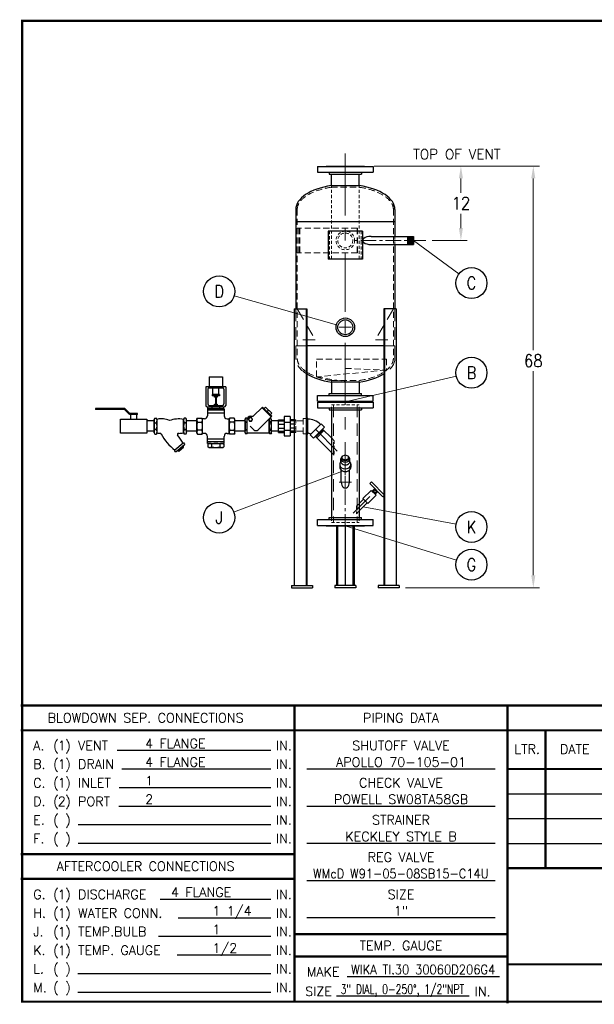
# Model space of a CAD drawing. Extents: x 0 to 254, y 0 to 158.
# Tile 1 of 3: x 0 to 92, y 0 to 158. Entities that reach past the tile are written whole.
import ezdxf
from ezdxf.enums import TextEntityAlignment as Align

# ---------------------------------------------------------------- set-up
doc = ezdxf.new("R2010")
doc.units = 0
doc.header["$LTSCALE"] = 8
doc.header["$MEASUREMENT"] = 0
for name, pattern in [('C', [2, 1.25, -0.25, 0.25, -0.25]), ('CENTER', [2, 1.25, -0.25, 0.25, -0.25]), ('CS', [1, 0.625, -0.125, 0.125, -0.125]), ('CSS', [0.5, 0.3125, -0.0625, 0.0625, -0.0625]), ('H', [0.375, 0.25, -0.125]), ('HIDDEN', [0.375, 0.25, -0.125]), ('HS', [0.1875, 0.125, -0.0625]), ('HSS', [0.1025, 0.0625, -0.04])]:
    doc.linetypes.add(name, pattern=pattern)
doc.layers.get('0').update_dxf_attribs({"linetype": 'CONTINUOUS'})
doc.layers.get('DEFPOINTS').update_dxf_attribs({"linetype": 'CONTINUOUS'})
for name, color, linetype, lineweight in [('C', 4, 'C', 13), ('CS', 4, 'CS', 13), ('CSS', 4, 'CSS', 13), ('H', 5, 'H', 13), ('Hidden', 5, 'HIDDEN', 13), ('HS', 5, 'HS', 13), ('HSS', 5, 'HSS', 13), ('LEADER', 41, 'CONTINUOUS', 13)]:
    doc.layers.add(name, color=color, linetype=linetype, lineweight=lineweight)
for name, color, linetype in [('D', 2, 'CONTINUOUS'), ('Legs', 1, 'CONTINUOUS'), ('PIPING', 4, 'CONTINUOUS'), ('Q', 4, 'CONTINUOUS'), ('X', 1, 'CONTINUOUS')]:
    doc.layers.add(name, color=color, linetype=linetype)
doc.styles.add('094', font='SIMPLEX', dxfattribs={"height": 0.094})
doc.styles.add('SIMPLEX', font='simplex', dxfattribs={"height": 0.25})
doc.styles.get("Standard").update_dxf_attribs({"font": 'SIMPLEX.shx', "width": 0.875})
doc.dimstyles.get("Standard").update_dxf_attribs({"dimscale": 16, "dimtxt": 0.125, "dimasz": 0.125, "dimexe": 0.0625, "dimexo": 0.0625, "dimgap": 0.04375, "dimtad": 0, "dimtih": 1, "dimtoh": 1, "dimdec": 4, "dimzin": 12, "dimdsep": 46, "dimlunit": 5, "dimtxsty": 'Standard', "dimcen": -0.0625, "dimclrd": 256, "dimclre": 256, "dimclrt": 256, "dimadec": 0, "dimazin": 3, "dimtfac": 0.875, "dimtdec": 4, "dimtofl": 0, "dimtmove": 0, "dimatfit": 2, "dimfxl": 1, "dimtolj": 1, "dimtzin": 12, "dimlwd": 13, "dimlwe": 13, "dimarcsym": 0})

# ---------------------------------------------------------------- blocks, each defined once
blk = doc.blocks.new('A$C3824312E')
for p, q in [((2.25, 2.75), (-2.25, 2.75)), ((-2.25, -2.75), (-2.25, 2.75)), ((2.25, -2.75), (2.25, 2.75)), ((2.25, -2.75), (-2.25, -2.75))]:
    blk.add_line(p, q)
at = {"layer": 'HSS'}
for p, q in [((2.25, 2.5625), (-2.25, 2.5625)), ((2.25, -2.5625), (-2.25, -2.5625))]:
    blk.add_line(p, q, dxfattribs=at)
blk = doc.blocks.new('*D22')
at = {"layer": 'D', "lineweight": 13, "transparency": 16777216}
for p, q in [((56.74, 134.74), (83.39, 134.74)), ((82.39, 132.74), (82.39, 105.04)), ((82.39, 68.74), (82.39, 101.64)), ((61.77, 66.74), (83.39, 66.74))]:
    blk.add_line(p, q, dxfattribs=at)
at = {"layer": 'D', "transparency": 16777216}
for points in [[(82.05, 132.74), (82.72, 132.74), (82.39, 134.74)], [(82.05, 68.74), (82.72, 68.74), (82.39, 66.74)]]:
    blk.add_solid(points, dxfattribs=at)
at = {"layer": 'DEFPOINTS', "color": 0, "transparency": 16777216}
for p in [(55.74, 134.74), (82.39, 134.74), (60.77, 66.74)]:
    blk.add_point(p, dxfattribs=at)
at = {"layer": 'D', "transparency": 16777216, "insert": (82.39, 103.34), "char_height": 2, "attachment_point": 5}
blk.add_mtext('\\A1;68', dxfattribs=at)
blk = doc.blocks.new('*D31')
at = {"layer": 'D', "lineweight": 13, "transparency": 16777216}
for p, q in [((56.74, 134.74), (71.72, 134.74)), ((70.72, 132.74), (70.72, 130.44)), ((70.72, 124.74), (70.72, 127.04)), ((66.09, 122.74), (71.72, 122.74))]:
    blk.add_line(p, q, dxfattribs=at)
at = {"layer": 'D', "transparency": 16777216}
for points in [[(70.39, 132.74), (71.05, 132.74), (70.72, 134.74)], [(70.39, 124.74), (71.05, 124.74), (70.72, 122.74)]]:
    blk.add_solid(points, dxfattribs=at)
at = {"layer": 'DEFPOINTS', "color": 0, "transparency": 16777216}
for p in [(55.74, 134.74), (65.09, 122.74), (70.72, 122.74)]:
    blk.add_point(p, dxfattribs=at)
at = {"layer": 'D', "transparency": 16777216, "insert": (70.72, 128.74), "char_height": 2, "attachment_point": 5}
blk.add_mtext('\\A1;12', dxfattribs=at)
blk = doc.blocks.new('F4150')
at = {"linetype": 'CENTER'}
for p, q in [((-3.09375, 0), (-3.09375, -0.06)), ((3.09375, 0), (3.09375, -0.06))]:
    blk.add_line(p, q, dxfattribs=at)
for p, q in [((3.09375, 0), (-3.09375, 0)), ((-4.5, -0.06), (-4.5, -1)), ((4.5, -0.06), (-4.5, -0.06)), ((4.5, -1), (-4.5, -1)), ((-2.62625, -1), (-2.62625, -1.31)), ((2.62625, -1.31), (-2.62625, -1.31)), ((2.62625, -1), (2.62625, -1.31)), ((4.5, -0.06), (4.5, -1))]:
    blk.add_line(p, q)
blk = doc.blocks.new('NUT')
for p, q in [((-0.75, 0.86), (-0.87, 0.79)), ((-0.87, 0.79), (-0.87, 0.07)), ((-0.75, 0), (-0.87, 0.07)), ((0.75, 0.86), (-0.75, 0.86)), ((-0.43, 0.79), (-0.43, 0.07)), ((0.43, 0.07), (0.43, 0.79)), ((0.75, 0.86), (0.87, 0.79)), ((0.75, 0), (0.87, 0.07)), ((0.87, 0.79), (0.87, 0.07)), ((0.75, 0), (-0.75, 0))]:
    blk.add_line(p, q)
for centre, radius, start, end in [((-0.65, 0.48), 0.383, 55.6158, 124.3842), ((-0.65, 0.38), 0.383, 235.6158, 304.3842), ((0, -0.57), 1.43, 72.412, 107.588), ((0, 1.43), 1.43, 252.412, 287.588), ((0.65, 0.48), 0.383, 55.6158, 124.3842), ((0.65, 0.38), 0.383, 235.6158, 304.3842)]:
    blk.add_arc(centre, radius, start, end)
blk = doc.blocks.new('KECKLEY 2')
for p, q in [((0, 1.5), (0.16, 1.78)), ((0, -1.5), (0, 1.5)), ((0.16, 1.78), (0.53, 1.78)), ((0.16, 0.73), (0.53, 0.73)), ((0.69, 1.5), (0.53, 1.78)), ((0.69, -1.5), (0.69, 1.5)), ((6.56, 1.5), (6.72, 1.78)), ((6.56, -1.5), (6.56, 1.5)), ((7.09, 1.78), (6.72, 1.78)), ((7.09, 0.73), (6.72, 0.73)), ((7.25, 1.5), (7.09, 1.78)), ((7.25, -1.5), (7.25, 1.5)), ((0, -1.5), (0.16, -1.78)), ((0.53, -0.73), (0.16, -0.73)), ((0.16, -1.78), (0.53, -1.78)), ((0.69, -1.5), (0.53, -1.78)), ((6.56, -1.5), (6.72, -1.78)), ((6.72, -0.73), (7.09, -0.73)), ((7.09, -1.78), (6.72, -1.78)), ((7.25, -1.5), (7.09, -1.78)), ((6.46, -3.79), (4.62, -5.36)), ((6.76, -4.14), (4.92, -5.71)), ((6.46, -3.79), (6.67, -3.75)), ((6.83, -3.93), (6.67, -3.75)), ((6.76, -4.14), (6.83, -3.93)), ((4.62, -5.36), (4.55, -5.56)), ((4.71, -5.75), (4.55, -5.56)), ((4.92, -5.71), (4.71, -5.75)), ((5.32, -5.37), (5.28, -5.49)), ((5.37, -5.59), (5.28, -5.49)), ((5.49, -5.57), (5.37, -5.59)), ((5.49, -5.57), (6.53, -4.68)), ((5.58, -5.23), (5.67, -5.33)), ((6.27, -4.82), (6.18, -4.71)), ((6.36, -4.48), (6.48, -4.46)), ((6.57, -4.56), (6.48, -4.46)), ((6.53, -4.68), (6.57, -4.56))]:
    blk.add_line(p, q)
for centre, radius, start, end in [((0.93, 1.26), 0.925, 145.6158, 214.3842), ((1.74, 0), 1.74, 155.1088, 204.8912), ((-0.24, 1.26), 0.925, 325.6158, 34.3842), ((-1.05, 0), 1.74, 335.1088, 24.8912), ((1.7, -2.14), 3.78, 63.1924, 105.5362), ((5.5, -4.7), 6.29, 80.2717, 109.4351), ((7.49, 1.26), 0.925, 145.6158, 214.3842), ((8.3, 0), 1.74, 155.1088, 204.8912), ((6.32, 1.26), 0.925, 325.6158, 34.3842), ((5.51, 0), 1.74, 335.1088, 24.8912), ((0.93, -1.26), 0.925, 145.6158, 214.3842), ((-0.24, -1.26), 0.925, 325.6158, 34.3842), ((1.66, 1.76), 3.4, 253.3557, 265.5491), ((1.38, -1.88), 0.25, 28.2812, 85.5491), ((11.78, 3.72), 11.56, 208.2812, 231.7293), ((5.43, -1.86), 0.25, 92.0982, 219.9844), ((-3.62, -9.45), 11.56, 29.341, 39.9844), ((5.1, 7.24), 8.86, 272.0982, 279.5051), ((7.49, -1.26), 0.925, 145.6158, 214.3842), ((6.32, -1.26), 0.925, 325.6158, 34.3842), ((5.62, -5.58), 0.35, 96.1509, 164.9194), ((5.33, -5.24), 0.35, 276.1509, 344.9194), ((6.69, -5.92), 1.31, 112.9472, 148.1231), ((5.16, -4.13), 1.31, 292.9472, 328.1231), ((6.52, -4.8), 0.35, 96.1509, 164.9194), ((6.23, -4.47), 0.35, 276.1509, 344.9194)]:
    blk.add_arc(centre, radius, start, end)
blk = doc.blocks.new('KECKLEY  B 2')
at = {"layer": 'Q'}
blk.add_blockref('KECKLEY 2', (0, 0), dxfattribs=at)
blk = doc.blocks.new('BV1S')
at = {"layer": 'Q'}
for p, q in [((-0.24, -3.38), (-0.24, 0)), ((-0.24, 0), (1.56, 0)), ((1.56, 0), (1.56, -3.38)), ((-0.83, -1.19), (-0.95, -1.19)), ((-0.95, -1.19), (-0.95, -2.14)), ((-0.83, -1.19), (-0.83, -2.13)), ((-0.99, -2.22), (-1.52, -2.75)), ((-0.91, -2.31), (-1.44, -2.84)), ((-0.24, -1.31), (-0.83, -1.31)), ((-0.24, -2.06), (-0.83, -2.06)), ((-1.59, -2.93), (-1.59, -6.56)), ((-1.47, -2.93), (-1.47, -6.56)), ((1.56, -3.38), (-0.24, -3.38)), ((-1.59, -6.56), (-1.47, -6.56))]:
    blk.add_line(p, q, dxfattribs=at)
for centre, radius, start, end in [((-1.08, -2.14), 0.125, 315, 0), ((-1.08, -2.13), 0.25, 315, 0), ((-1.34, -2.93), 0.25, 135, 180), ((-1.35, -2.93), 0.125, 135, 180)]:
    blk.add_arc(centre, radius, start, end, dxfattribs=at)
blk = doc.blocks.new('NIBT473Y1')
for p, q in [((-2.34, 0.6), (-1.16, 1.78)), ((-1.23, 1.71), (-0.04, 0.52)), ((-1.16, 1.78), (0.03, 0.59)), ((-0.74, 1.78), (-0.95, 1.57)), ((-0.74, 1.78), (0.03, 1.01)), ((-0.35, 1.39), (-0.57, 1.18)), ((-3.37, 0.2), (-3.3, 0.34)), ((-3.37, -1.52), (-3.37, 0.2)), ((-3.15, 0.34), (-3.3, 0.34)), ((-3.08, 0.2), (-3.15, 0.34)), ((-3.08, -1.52), (-3.08, 0.2)), ((-3.08, -1.52), (-3.08, 0.2)), ((-2.68, 0.6), (-2.34, 0.6)), ((-1.68, -1.13), (0.03, 0.59)), ((-0.3, 0.2), (-0.22, 0.34)), ((-0.3, -1.52), (-0.3, 0.2)), ((-0.08, 0.34), (-0.22, 0.34)), ((0.03, 1.01), (-0.18, 0.8)), ((0, 0.2), (-0.08, 0.34)), ((0, -1.52), (0, 0.2)), ((0, -1.52), (0, 0.2)), ((-3.15, -0.16), (-3.3, -0.16)), ((-3.3, -1.15), (-3.15, -1.15)), ((-2.71, -0.66), (-2.24, -1.13)), ((-0.08, -0.16), (-0.22, -0.16)), ((-0.22, -1.15), (-0.08, -1.15)), ((-3.37, -1.52), (-3.3, -1.65)), ((-3.15, -1.65), (-3.3, -1.65)), ((-3.08, -1.52), (-3.15, -1.65)), ((-3.08, -1.52), (-0.3, -1.52)), ((-0.3, -1.52), (-0.22, -1.65)), ((-0.08, -1.65), (-0.22, -1.65)), ((0, -1.52), (-0.08, -1.65))]:
    blk.add_line(p, q)
blk.add_lwpolyline([(-2.81, 0.43), (-2.94, 0.2), (-2.81, -0.02), (-2.55, -0.02), (-2.42, 0.2), (-2.55, 0.43)], close=True)
blk.add_circle((-2.68, 0.2), 0.223)
for centre, radius, start, end in [((-2.94, 0.09), 0.439, 145.6158, 214.3842), ((-3.52, 0.09), 0.439, 325.6158, 34.3842), ((-2.68, 0.2), 0.397, 90, 180), ((0.14, 0.09), 0.439, 145.6158, 214.3842), ((-0.44, 0.09), 0.439, 325.6158, 34.3842), ((-1.73, -0.66), 1.64, 162.412, 197.588), ((-2.94, -1.4), 0.439, 145.6158, 214.3842), ((-4.72, -0.66), 1.64, 342.412, 17.588), ((-3.52, -1.4), 0.439, 325.6158, 34.3842), ((-1.96, -0.84), 0.397, 225, 315), ((1.34, -0.66), 1.64, 162.412, 197.588), ((0.14, -1.4), 0.439, 145.6158, 214.3842), ((-1.64, -0.66), 1.64, 342.412, 17.588), ((-0.44, -1.4), 0.439, 325.6158, 34.3842)]:
    blk.add_arc(centre, radius, start, end)

msp = doc.modelspace()

# ---------------------------------------------------------------- linework, layer by layer
for p, q in [((47.58594, 134.6765), (47.58594, 133.7365)), ((47.58594, 134.6765), (56.58594, 134.6765)), ((47.58594, 133.7365), (56.58594, 133.7365)), ((48.99219, 134.7365), (55.17969, 134.7365)), ((49.45969, 133.7365), (49.45969, 133.4265)), ((49.45969, 133.4265), (54.71219, 133.4265)), ((49.83594, 131.57504), (49.83594, 133.4265)), ((54.33594, 131.57504), (54.33594, 133.4265)), ((54.71219, 133.7365), (54.71219, 133.4265)), ((56.58594, 134.6765), (56.58594, 133.7365)), ((49.83594, 131.57504), (54.33594, 131.57504)), ((44.08594, 127.7365), (44.08594, 111.7365)), ((60.08594, 127.7365), (60.08594, 123.394)), ((60.08594, 125.7365), (44.08594, 125.7365)), ((56.23084, 123.394), (63.08594, 123.394)), ((62.08594, 123.394), (62.08594, 122.079)), ((62.18594, 123.394), (62.18594, 122.079)), ((62.28594, 123.394), (62.28594, 122.079)), ((62.38594, 123.394), (62.38594, 122.079)), ((62.48594, 123.394), (62.48594, 122.079)), ((62.58594, 123.394), (62.58594, 122.079)), ((62.68594, 123.394), (62.68594, 122.079)), ((62.78594, 123.394), (62.78594, 122.079)), ((62.88594, 123.394), (62.88594, 122.079)), ((62.98594, 123.394), (62.98594, 122.079)), ((63.08594, 123.394), (63.08594, 122.079)), ((56.23084, 122.079), (63.08594, 122.079)), ((60.08594, 122.079), (60.08594, 111.7365)), ((58.31204, 105.7365), (45.85984, 105.7365)), ((54.33594, 99.89797), (49.83594, 99.89797)), ((49.83594, 99.89797), (49.83594, 98.0465)), ((54.33594, 99.89797), (54.33594, 98.0465)), ((49.83594, 95.4265), (49.83594, 78.0465)), ((54.33594, 95.4265), (54.33594, 78.0465)), ((46.02012, 94.05233), (45.85984, 94.05233)), ((46.02012, 91.55233), (46.02012, 94.05233)), ((48.18433, 93.15588), (46.41656, 91.38812)), ((48.71466, 92.62555), (46.94689, 90.85779)), ((47.32809, 91.07056), (48.50189, 92.24435)), ((47.46952, 90.92913), (48.64331, 92.10293)), ((48.71466, 92.62555), (48.18433, 93.15588)), ((49.83594, 90.9103), (48.41768, 92.32857)), ((45.85984, 91.55233), (46.02012, 91.55233)), ((46.94689, 90.85779), (46.41656, 91.38812)), ((49.83594, 88.56271), (47.24388, 91.15477)), ((51.42844, 83.7365), (51.42844, 85.69436)), ((52.74344, 83.7365), (52.74344, 85.69436)), ((54.33594, 80.33047), (55.02349, 81.01802)), ((54.33594, 79.14254), (55.61746, 80.42405)), ((15.32657, 40.53094), (40.07728, 40.53094)), ((16.08525, 37.53094), (40.07728, 37.53094)), ((45.89554, 37.52626), (76.23142, 37.52626)), ((15.63886, 34.53094), (40.07728, 34.53094)), ((15.60242, 31.53094), (40.07728, 31.53094)), ((45.89554, 31.53562), (76.23142, 31.53562)), ((9.04195, 28.53094), (40.07728, 28.53094)), ((9.04195, 25.53094), (40.07728, 25.53094)), ((45.89554, 25.53562), (76.23142, 25.53562)), ((45.89554, 19.53562), (76.23142, 19.53562)), ((22.22018, 16.53094), (40.07728, 16.53094)), ((25.12289, 13.53094), (40.07728, 13.53094)), ((45.89554, 13.53562), (76.23142, 13.53562)), ((21.96809, 10.53094), (40.07728, 10.53094)), ((24.98572, 7.53094), (40.07728, 7.53094)), ((8.95676, 4.53094), (40.07728, 4.53094)), ((52.3588, 4.05983), (76.94733, 4.05983)), ((8.95676, 1.53094), (40.07728, 1.53094)), ((50.67154, 0.90279), (72.04804, 0.90279))]:
    msp.add_line(p, q)
at = {"linetype": 'CENTER'}
for p, q in [((48.99219, 134.7365), (48.99219, 134.6765)), ((55.17969, 134.7365), (55.17969, 134.6765))]:
    msp.add_line(p, q, dxfattribs=at)
for radius in [1.5, 1.203]:
    msp.add_circle((52.08594, 108.7365), radius)
for radius in [2.93566, 0.68566]:
    msp.add_arc((46.02012, 90.99167), radius, 45, 90)
for centre, major_axis, ratio, start_param, end_param in [((52.08594, 127.7365), (-8, 0), 0.5, 4.997485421, 6.283185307), ((52.08594, 127.7365), (-8, 0), 0.5, 3.141592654, 4.42729254), ((56.23084, 122.7365), (-1.36102, 0), 0.483094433, 4.71238898, 7.853981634), ((52.08594, 103.7365), (8, 0), 0.5, 3.82049458, 4.42729254), ((52.08594, 103.7365), (8, 0), 0.5, 4.997485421, 5.604283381), ((52.08594, 83.7365), (0, -0.92985), 0.707106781, 4.71238898, 7.853981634)]:
    msp.add_ellipse(centre, major_axis=major_axis, ratio=ratio, start_param=start_param, end_param=end_param)
at = {"layer": 'C'}
for p, q in [((52.08594, 136.7365), (52.08594, 111.2365)), ((52.08594, 106.2365), (52.08594, 84.894))]:
    msp.add_line(p, q, dxfattribs=at)
at = {"layer": 'CS'}
for p, q in [((50.79794, 88.7745), (46.99575, 92.57669)), ((53.37394, 78.7745), (56.05183, 81.45239))]:
    msp.add_line(p, q, dxfattribs=at)
at = {"layer": 'CSS'}
for p, q in [((65.08594, 122.7365), (53.18628, 122.7365)), ((52.08594, 82.579), (52.08594, 74.7365))]:
    msp.add_line(p, q, dxfattribs=at)
at = {"layer": 'D'}
for centre in [(72.4197, 115.86594), (31.75219, 114.51376), (72.4197, 101.39882), (31.75219, 78.04298), (72.4197, 76.53847), (72.4197, 70.45257)]:
    msp.add_circle(centre, 2.5, dxfattribs=at)
at = {"layer": 'H'}
for p, q in [((44.08594, 111.7365), (44.08594, 105.7365)), ((60.08594, 111.7365), (60.08594, 105.7365)), ((50.17294, 96.2365), (50.17294, 77.2365)), ((53.99894, 96.2365), (53.99894, 77.2365))]:
    msp.add_line(p, q, dxfattribs=at)
at = {"layer": 'Hidden'}
for p, q in [((44.33594, 111.7365), (47.22269, 106.7365)), ((59.83594, 111.72714), (56.94919, 106.72714)), ((47.22269, 106.7365), (44.33594, 106.7365)), ((56.94919, 106.72714), (59.83594, 106.72714)), ((45.85984, 105.7365), (44.08594, 105.7365)), ((44.08594, 103.7365), (44.08594, 105.7365)), ((58.31204, 105.7365), (60.08594, 105.7365)), ((60.08594, 103.7365), (60.08594, 105.7365)), ((52.08587, 99.98236), (52.08594, 103.60732))]:
    msp.add_line(p, q, dxfattribs=at)
at = {"layer": 'Hidden', "extrusion": (0, 0, -1)}
for start_param, end_param in [(5.604283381, 6.283185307), (3.141592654, 3.82049458)]:
    msp.add_ellipse((52.08594, 103.7365), major_axis=(-8, 0), ratio=0.5, start_param=start_param, end_param=end_param, dxfattribs=at)
at = {"layer": 'HS'}
for p, q in [((49.83594, 131.32233), (54.33594, 131.32233)), ((44.33594, 127.7365), (44.33594, 103.7365)), ((59.83594, 127.7365), (59.83594, 103.7365)), ((54.03851, 124.7365), (44.33594, 124.7365)), ((44.61447, 124.7365), (44.61447, 120.7365)), ((44.73498, 124.7365), (44.73498, 120.7365)), ((54.00701, 124.7365), (54.00701, 120.7365)), ((54.03851, 124.7365), (54.03851, 120.7365)), ((54.03851, 120.7365), (44.33594, 120.7365)), ((54.33594, 119.7365), (49.83594, 119.7365)), ((47.46094, 103.60732), (58.71094, 103.60732)), ((47.46094, 100.74238), (47.46094, 103.60732)), ((52.08594, 102.10732), (52.08594, 103.60732)), ((58.71094, 103.60732), (58.71094, 101.84199)), ((58.71094, 101.84199), (47.46094, 100.74238)), ((52.08591, 102.10732), (58.71094, 101.84199)), ((47.46094, 100.74238), (52.08587, 99.98236)), ((49.83594, 100.15068), (54.33594, 100.15068)), ((44.13192, 93.82094), (43.92123, 93.82094)), ((44.13192, 91.78373), (44.13192, 93.82094)), ((45.27012, 94.05233), (45.27012, 91.55233)), ((45.79514, 94.05233), (45.27012, 94.05233)), ((44.13192, 93.6264), (43.92123, 93.6264)), ((44.13192, 93.1171), (43.92123, 93.1171)), ((44.13192, 92.48757), (43.92123, 92.48757)), ((45.27012, 93.63233), (44.13192, 93.63233)), ((44.13192, 91.97826), (43.92123, 91.97826)), ((44.13192, 91.78373), (43.92123, 91.78373)), ((45.27012, 91.97233), (44.13192, 91.97233)), ((45.27012, 91.55233), (45.79514, 91.55233))]:
    msp.add_line(p, q, dxfattribs=at)
for points, knots in [([(49.83594, 131.32233), (49.25897, 131.23626), (48.70263, 131.11701), (47.31956, 130.7214), (46.55669, 130.39236), (45.34477, 129.62814), (44.89784, 129.19371), (44.43319, 128.41418), (44.33594, 128.07443), (44.33594, 127.7365)], [5.002292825, 5.002292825, 5.002292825, 5.002292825, 5.232027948, 5.232027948, 5.612780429, 5.612780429, 5.99353291, 5.99353291, 6.283185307, 6.283185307, 6.283185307, 6.283185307]), ([(59.83594, 127.7365), (59.83594, 128.10074), (59.7229, 128.46747), (59.25545, 129.19162), (58.89951, 129.54649), (57.96829, 130.19265), (57.39391, 130.48353), (56.08574, 130.96464), (55.35228, 131.15494), (54.49668, 131.29765), (54.41651, 131.31031), (54.33594, 131.32233)], [3.141592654, 3.141592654, 3.141592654, 3.141592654, 3.453795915, 3.453795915, 3.765999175, 3.765999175, 4.078202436, 4.078202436, 4.390405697, 4.390405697, 4.422485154, 4.422485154, 4.422485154, 4.422485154]), ([(49.83594, 100.15068), (49.25897, 100.23675), (48.70263, 100.356), (47.31956, 100.75161), (46.55669, 101.08065), (45.34477, 101.84487), (44.89784, 102.2793), (44.43319, 103.05883), (44.33594, 103.39858), (44.33594, 103.7365)], [5.002292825, 5.002292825, 5.002292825, 5.002292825, 5.232027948, 5.232027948, 5.612780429, 5.612780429, 5.99353291, 5.99353291, 6.283185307, 6.283185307, 6.283185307, 6.283185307]), ([(59.83594, 103.7365), (59.83594, 103.37227), (59.7229, 103.00554), (59.25545, 102.28139), (58.89951, 101.92652), (57.96829, 101.28036), (57.39391, 100.98948), (56.08574, 100.50837), (55.35228, 100.31807), (54.49668, 100.17536), (54.41651, 100.1627), (54.33594, 100.15068)], [3.141592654, 3.141592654, 3.141592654, 3.141592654, 3.453795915, 3.453795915, 3.765999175, 3.765999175, 4.078202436, 4.078202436, 4.390405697, 4.390405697, 4.422485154, 4.422485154, 4.422485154, 4.422485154])]:
    msp.add_open_spline(points, degree=3, knots=knots, dxfattribs=at)
at = {"layer": 'HSS'}
for p, q in [((49.83594, 119.7365), (49.83594, 131.57504)), ((54.33594, 119.7365), (54.33594, 131.57504)), ((60.08594, 123.394), (60.08594, 122.079)), ((49.83594, 100.15068), (49.83594, 99.89797)), ((54.33594, 100.15068), (54.33594, 99.89797)), ((49.83594, 96.2365), (54.33594, 96.2365)), ((49.83594, 95.4265), (49.83594, 96.2365)), ((54.33594, 95.4265), (54.33594, 96.2365)), ((50.29794, 90.4483), (49.83594, 90.9103)), ((50.29794, 90.4483), (50.29794, 88.10071)), ((50.29794, 88.10071), (49.83594, 88.56271)), ((53.87394, 79.86847), (54.33594, 80.33047)), ((53.87394, 79.86847), (53.87394, 78.68054)), ((49.83594, 78.0465), (49.83594, 77.2365)), ((53.87394, 78.68054), (54.33594, 79.14254)), ((54.33594, 78.0465), (54.33594, 77.2365)), ((49.83594, 77.2365), (54.33594, 77.2365))]:
    msp.add_line(p, q, dxfattribs=at)
for radius in [1.5, 1.203]:
    msp.add_circle((52.08594, 122.7365), radius, dxfattribs=at)
at = {"layer": 'LEADER'}
for p, q in [((70.40635, 117.34797), (63.08594, 122.7365)), ((34.157, 113.8305), (50.64305, 109.14646)), ((69.98293, 100.8401), (52.08594, 96.7365)), ((34.0906, 78.9272), (51.62298, 85.55664)), ((52.08594, 82.7365), (52.08594, 84.7365)), ((51.08594, 83.7365), (53.08594, 83.7365)), ((69.96186, 76.99568), (54.9767, 79.78329)), ((70.03116, 71.19072), (52.08594, 76.7365))]:
    msp.add_line(p, q, dxfattribs=at)
at = {"layer": 'LEADER', "color": 41}
for p, q in [((52.08594, 107.7365), (52.08594, 109.7365)), ((51.08594, 108.7365), (53.08594, 108.7365))]:
    msp.add_line(p, q, dxfattribs=at)
at = {"layer": 'Legs'}
for p, q in [((43.86328, 111.7365), (45.85984, 111.7365)), ((43.86328, 111.7365), (43.86328, 67.1115)), ((45.79514, 111.7365), (45.79514, 67.1115)), ((45.85984, 111.7365), (45.85984, 67.1115)), ((60.3086, 111.7365), (58.31204, 111.7365)), ((58.31204, 111.7365), (58.31204, 67.1115)), ((58.37675, 111.7365), (58.37675, 67.1115)), ((60.3086, 111.7365), (60.3086, 67.1115)), ((50.67173, 76.7365), (50.67173, 67.1115)), ((50.84851, 76.7365), (50.84851, 67.1115)), ((52.08594, 76.7365), (52.08594, 67.1115)), ((53.32338, 76.7365), (53.32338, 67.1115)), ((53.50016, 76.7365), (53.50016, 67.1115)), ((43.40053, 67.1115), (46.77553, 67.1115)), ((43.40053, 67.1115), (43.40053, 66.7365)), ((43.40053, 66.7365), (46.77553, 66.7365)), ((46.77553, 67.1115), (46.77553, 66.7365)), ((50.39844, 67.1115), (50.39844, 66.7365)), ((53.77344, 67.1115), (50.39844, 67.1115)), ((53.77344, 66.7365), (50.39844, 66.7365)), ((53.77344, 67.1115), (53.77344, 66.7365)), ((60.77136, 67.1115), (57.39636, 67.1115)), ((57.39636, 67.1115), (57.39636, 66.7365)), ((60.77136, 66.7365), (57.39636, 66.7365)), ((60.77136, 67.1115), (60.77136, 66.7365))]:
    msp.add_line(p, q, dxfattribs=at)
at = {"layer": 'PIPING'}
for p, q in [((30.0993, 89.36277), (29.92673, 89.4624)), ((30.0993, 89.36277), (32.33037, 89.36277)), ((32.33037, 89.36277), (32.50295, 89.4624))]:
    msp.add_line(p, q, dxfattribs=at)
for centre, radius, start, end in [((30.24876, 89.93299), 0.57022, 235.6157525, 304.3842475), ((31.21484, 91.4942), 2.13143, 252.4120462, 287.5879538), ((32.18092, 89.93299), 0.57022, 235.6157525, 304.3842475)]:
    msp.add_arc(centre, radius, start, end, dxfattribs=at)
at = {"layer": 'Q'}
for p, q in [((30.12833, 100.73629), (32.30135, 100.73629)), ((30.12833, 100.73629), (30.12833, 99.15608)), ((32.30135, 100.73629), (32.30135, 99.15608)), ((32.81842, 99.15608), (29.61126, 99.15608)), ((29.61126, 99.15608), (29.61126, 96.14975)), ((29.90529, 98.73459), (29.90529, 96.39538)), ((30.15092, 98.98023), (32.27876, 98.98023)), ((30.74058, 97.903), (30.74058, 98.98023)), ((31.6891, 97.903), (31.6891, 98.98023)), ((32.52439, 98.73459), (32.52439, 96.39538)), ((32.81842, 99.15608), (32.81842, 96.14975)), ((31.81722, 97.903), (30.61246, 97.903)), ((30.61246, 97.903), (30.61246, 97.67861)), ((31.81722, 97.67861), (30.61246, 97.67861)), ((30.97695, 97.45925), (30.97695, 97.67861)), ((31.45272, 97.67861), (30.97695, 97.67861)), ((31.45272, 97.45925), (30.97695, 97.45925)), ((31.14893, 97.45925), (31.14893, 96.33525)), ((31.28075, 97.45925), (31.28075, 96.33525)), ((31.45272, 97.67861), (31.45272, 97.45925)), ((31.81722, 97.903), (31.81722, 97.67861)), ((29.85689, 95.90411), (32.57279, 95.90411)), ((32.54896, 95.60279), (29.88071, 95.60279)), ((29.88071, 95.60279), (29.88071, 94.4629)), ((32.54896, 95.35879), (29.88071, 95.35879)), ((29.92673, 95.60279), (29.92673, 95.90411)), ((30.15092, 96.14975), (32.27876, 96.14975)), ((30.57078, 95.90411), (30.57078, 95.60279)), ((30.9916, 96.33525), (31.43808, 96.33525)), ((30.9916, 96.23927), (30.9916, 96.33525)), ((31.43808, 96.23927), (30.9916, 96.23927)), ((31.05858, 96.23927), (31.0344, 96.22531)), ((31.05858, 96.23927), (31.0344, 96.22531)), ((31.0344, 96.22531), (31.0344, 96.1637)), ((31.05858, 96.14975), (31.0344, 96.1637)), ((31.05858, 96.23927), (31.3711, 96.23927)), ((31.05858, 96.14975), (31.3711, 96.14975)), ((31.12462, 96.1637), (31.12462, 96.22531)), ((31.30506, 96.22531), (31.30506, 96.1637)), ((31.3711, 96.23927), (31.39527, 96.22531)), ((31.3711, 96.14975), (31.39527, 96.1637)), ((31.39527, 96.22531), (31.39527, 96.1637)), ((31.43808, 96.33525), (31.43808, 96.23927)), ((31.85889, 95.60279), (31.85889, 95.90411)), ((32.50295, 95.60279), (32.50295, 95.90411)), ((32.54896, 95.60279), (32.54896, 94.4629)), ((28.14712, 93.91787), (28.24675, 94.09044)), ((28.14712, 91.6868), (28.14712, 93.91787)), ((28.24675, 94.09044), (28.96849, 94.09044)), ((29.06813, 93.91787), (28.96849, 94.09044)), ((29.38945, 93.97163), (29.03709, 93.97163)), ((29.06813, 91.6868), (29.06813, 93.91787)), ((32.54896, 94.88842), (29.88071, 94.88842)), ((33.04023, 93.97163), (33.39259, 93.97163)), ((33.36155, 93.91787), (33.46119, 94.09044)), ((33.36155, 91.6868), (33.36155, 93.91787)), ((34.18292, 94.09044), (33.46119, 94.09044)), ((34.28256, 93.91787), (34.18292, 94.09044)), ((34.28256, 91.6868), (34.28256, 93.91787)), ((41.31942, 91.78373), (41.31942, 93.82094)), ((41.31942, 93.82094), (42.25692, 93.82094)), ((43.19442, 94.36483), (42.25692, 94.36483)), ((42.25692, 94.36483), (42.25692, 91.23983)), ((43.19442, 94.36483), (43.19442, 91.23983)), ((43.86328, 93.82094), (43.19442, 93.82094)), ((21.25505, 93.63233), (20.11685, 93.63233)), ((28.14712, 93.63233), (26.50892, 93.63233)), ((28.24675, 93.44639), (28.96849, 93.44639)), ((28.96849, 92.15828), (28.24675, 92.15828)), ((34.18292, 93.44639), (33.46119, 93.44639)), ((33.46119, 92.15828), (34.18292, 92.15828)), ((35.92076, 93.63233), (34.28256, 93.63233)), ((41.31942, 93.63233), (40.18122, 93.63233)), ((41.36942, 93.63233), (41.31942, 93.63233)), ((41.31942, 93.6264), (42.25692, 93.6264)), ((41.31942, 93.1171), (42.25692, 93.1171)), ((41.36942, 92.80233), (41.31942, 92.80233)), ((41.31942, 92.48757), (42.25692, 92.48757)), ((42.25692, 93.44954), (43.19442, 93.44954)), ((42.25692, 92.15512), (43.19442, 92.15512)), ((43.86328, 93.6264), (43.19442, 93.6264)), ((43.86328, 93.1171), (43.19442, 93.1171)), ((43.86328, 92.48757), (43.19442, 92.48757)), ((21.25505, 91.97233), (20.11685, 91.97233)), ((28.14712, 91.97233), (26.50892, 91.97233)), ((28.14712, 91.6868), (28.24675, 91.51422)), ((28.24675, 91.51422), (28.96849, 91.51422)), ((29.06813, 91.6868), (28.96849, 91.51422)), ((29.38945, 91.63303), (29.03709, 91.63303)), ((29.88071, 90.71625), (29.88071, 91.14176)), ((32.54896, 90.71625), (29.88071, 90.71625)), ((29.88071, 90.00187), (29.88071, 90.71625)), ((32.54896, 90.71625), (32.54896, 91.14176)), ((32.54896, 90.00187), (32.54896, 90.71625)), ((33.04023, 91.63303), (33.39259, 91.63303)), ((33.36155, 91.6868), (33.46119, 91.51422)), ((34.18292, 91.51422), (33.46119, 91.51422)), ((34.28256, 91.6868), (34.18292, 91.51422)), ((35.92076, 91.97233), (34.28256, 91.97233)), ((41.31942, 91.97233), (40.18122, 91.97233)), ((41.31942, 91.97826), (42.25692, 91.97826)), ((41.36942, 91.97233), (41.31942, 91.97233)), ((41.31942, 91.78373), (42.25692, 91.78373)), ((42.25692, 91.23983), (43.19442, 91.23983)), ((43.86328, 91.97826), (43.19442, 91.97826)), ((43.86328, 91.78373), (43.19442, 91.78373)), ((32.54896, 90.24587), (29.88071, 90.24587)), ((30.0993, 90.00187), (29.88071, 90.00187)), ((30.0993, 90.00187), (29.92673, 89.90224)), ((30.0993, 90.00187), (29.92673, 89.90224)), ((29.92673, 89.90224), (29.92673, 89.4624)), ((30.0993, 90.00187), (32.33037, 90.00187)), ((30.57078, 89.4624), (30.57078, 89.90224)), ((31.85889, 89.90224), (31.85889, 89.4624)), ((32.33037, 90.00187), (32.54896, 90.00187)), ((32.33037, 90.00187), (32.50295, 89.90224)), ((32.50295, 89.90224), (32.50295, 89.4624)), ((51.34961, 87.08084), (51.34961, 87.52278)), ((51.55468, 87.9425), (52.08594, 88.15939)), ((51.55468, 87.3655), (51.55468, 87.9425)), ((52.08594, 87.29184), (51.55468, 87.50873)), ((52.08594, 87.14861), (51.55468, 87.3655)), ((52.08594, 88.15939), (52.61721, 87.9425)), ((52.61721, 87.50873), (52.08594, 87.29184)), ((52.61721, 87.3655), (52.08594, 87.14861)), ((52.61721, 87.3655), (52.61721, 87.9425)), ((52.82227, 87.08084), (52.82227, 87.52278)), ((51.17969, 86.63648), (51.17969, 86.19454)), ((52.99219, 86.63648), (52.99219, 86.19454)), ((56.01621, 83.53809), (56.28137, 83.80326)), ((58.13753, 81.41677), (56.01621, 83.53809)), ((58.40269, 81.68194), (56.28137, 83.80326)), ((56.85413, 82.55168), (56.92838, 82.62592)), ((56.24678, 82.4393), (54.92449, 81.11701)), ((54.92449, 81.11701), (55.71645, 80.32505)), ((55.71645, 80.32505), (57.03874, 81.64734)), ((57.03874, 81.64734), (56.24678, 82.4393)), ((56.59891, 82.29646), (56.49427, 82.19182)), ((56.57043, 82.20009), (56.79953, 81.971)), ((56.57871, 82.27625), (56.87569, 81.97927)), ((56.79125, 81.89483), (56.89589, 81.99947)), ((57.22536, 82.32894), (57.15112, 82.25469)), ((58.40269, 81.68194), (58.13753, 81.41677))]:
    msp.add_line(p, q, dxfattribs=at)
for centre, radius, start, end in [((30.15092, 98.73459), 0.24563, 90, 180), ((32.27876, 98.73459), 0.24563, 0, 90), ((29.85689, 96.14975), 0.24563, 180, 270), ((30.15092, 96.39538), 0.24563, 180, 270), ((31.07951, 96.15939), 0.07988, 55.6157525, 124.3842475), ((31.07951, 96.22962), 0.07988, 235.6157525, 304.3842475), ((31.21484, 95.9407), 0.29857, 72.4120462, 107.5879538), ((31.21484, 96.44831), 0.29857, 252.4120462, 287.5879538), ((31.35017, 96.15939), 0.07988, 55.6157525, 124.3842475), ((31.35017, 96.22962), 0.07988, 235.6157525, 304.3842475), ((32.27876, 96.39538), 0.24563, 270, 360), ((32.57279, 96.14975), 0.24563, 270, 360), ((28.71734, 93.76841), 0.57022, 145.6157525, 214.3842475), ((28.4979, 93.76841), 0.57022, 325.6157525, 34.3842475), ((29.38945, 94.4629), 0.49127, 270, 0), ((33.04023, 94.4629), 0.49127, 180, 270), ((33.93177, 93.76841), 0.57022, 145.6157525, 214.3842475), ((33.71234, 93.76841), 0.57022, 325.6157525, 34.3842475), ((30.27855, 92.80233), 2.13143, 162.4120462, 197.5879538), ((28.71734, 91.83625), 0.57022, 145.6157525, 214.3842475), ((26.93669, 92.80233), 2.13143, 342.4120462, 17.5879538), ((28.4979, 91.83625), 0.57022, 325.6157525, 34.3842475), ((35.49299, 92.80233), 2.13143, 162.4120462, 197.5879538), ((33.93177, 91.83625), 0.57022, 145.6157525, 214.3842475), ((32.15113, 92.80233), 2.13143, 342.4120462, 17.5879538), ((33.71234, 91.83625), 0.57022, 325.6157525, 34.3842475), ((29.38945, 91.14176), 0.49127, 0, 90), ((33.04023, 91.14176), 0.49127, 90, 180), ((30.24876, 89.43165), 0.57022, 55.6157525, 124.3842475), ((31.21484, 87.87044), 2.13143, 72.4120462, 107.5879538), ((32.18092, 89.43165), 0.57022, 55.6157525, 124.3842475)]:
    msp.add_arc(centre, radius, start, end, dxfattribs=at)
for centre, major_axis, ratio, start_param, end_param in [((52.08594, 87.52278), (-0.73633, 0), 0.707106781, 5.518362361, 10.189600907), ((52.08594, 86.63648), (-0.90625, 0), 0.801973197, 5.659783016, 10.048180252), ((52.08594, 86.19454), (-0.90625, 0), 0.801973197, 0, 3.141592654), ((52.08594, 87.08084), (-0.73633, 0), 0.707106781, 0, 3.141592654)]:
    msp.add_ellipse(centre, major_axis=major_axis, ratio=ratio, start_param=start_param, end_param=end_param, dxfattribs=at)
at = {"layer": 'X'}
for p, q in [((78.23142, 33.51045), (185.77808, 33.51045)), ((78.23142, 29.51045), (185.77808, 29.51045)), ((78.23142, 25.51045), (185.77808, 25.51045)), ((78.23142, 21.51045), (185.77808, 21.51045))]:
    msp.add_line(p, q, dxfattribs=at)
at = {"layer": 'X', "const_width": 0.352}
msp.add_lwpolyline([(0, 158.16061), (254.17189, 158.16061), (254.17189, 0), (0, 0)], close=True, dxfattribs=at)
for points in [[(-0.22192, 47.73842), (254.17189, 47.73842)], [(43.89554, 0), (43.89554, 47.73842)], [(78.23142, -0.26158), (78.23142, 47.73842)], [(-0.22192, 43.73842), (47.77808, 43.73842)], [(47.77808, 43.73842), (185.77808, 43.73842)], [(84.3478, 21.51045), (84.3478, 43.73842)], [(78.23142, 37.51045), (185.77808, 37.51045)], [(-0.22192, 23.78741), (43.89554, 23.78741)], [(78.23142, 21.51045), (185.77808, 21.51045)], [(-0.22192, 19.78741), (43.89554, 19.78741)], [(43.89554, 10.87215), (78.23142, 10.87215)], [(43.89554, 7.28054), (78.23142, 7.28054)], [(78.23142, 6.01443), (185.77808, 6.01443)]]:
    msp.add_lwpolyline(points, dxfattribs=at)

# ---------------------------------------------------------------- block references
for name, p, rotation in [('A$C3824312E', (52.08594, 121.9865), 90), ('F4150', (52.08594, 96.7365), 180), ('F4150', (52.08594, 76.7365), 180)]:
    msp.add_blockref(name, p, dxfattribs=dict(rotation=rotation))
at = {"xscale": -1}
msp.add_blockref('F4150', (52.08594, 96.7365), dxfattribs=at)
at = {"layer": 'Q'}
for name, p, xscale, yscale, zscale, rotation in [('BV1S', (20.11685, 93.63233), 1.262357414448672, 1.262357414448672, 1.262357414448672, 270), ('NUT', (57.00262, 82.40319), -0.4199999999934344, 0.4199999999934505, 0.4199999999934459, 135.0000000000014)]:
    msp.add_blockref(name, p, dxfattribs=dict(at, xscale=xscale, yscale=yscale, zscale=zscale, rotation=rotation))
for name, p, xscale, yscale, zscale in [('NIBT473Y1', (40.18122, 93.63233), 1.262357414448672, 1.262357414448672, 1.262357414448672), ('KECKLEY  B 2', (21.25505, 92.80233), 0.7246711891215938, 0.7246711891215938, 0.7246711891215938)]:
    msp.add_blockref(name, p, dxfattribs=dict(at, xscale=xscale, yscale=yscale, zscale=zscale))

# ---------------------------------------------------------------- texts
at = {"style": '094'}
for s, p in [('A.', (1.77808, 40.53094)), ('( )', (5.00132, 40.53094)), ('VENT', (9.00132, 40.53094)), ('4 FLANGE', (19.82037, 40.87449)), ('IN.', (40.89554, 40.53094)), ('B.', (1.77808, 37.53071)), ('( )', (5.00132, 37.53071)), ('DRAIN', (9.00132, 37.53071)), ('4 FLANGE', (19.82037, 37.87426)), ('IN.', (40.89554, 37.53094)), ('C.', (1.77808, 34.53048)), ('( )', (5.00132, 34.53048)), ('INLET', (9.00132, 34.53048)), ('1', (19.82037, 34.87403)), ('IN.', (40.89554, 34.53094)), ('2', (19.82037, 31.8738)), ('D.', (1.77808, 31.53026)), ('( )', (5.00132, 31.53026)), ('PORT', (9.00132, 31.53026)), ('IN.', (40.89554, 31.53094)), ('( )', (5.00132, 28.53003)), ('E.', (1.77808, 28.53003)), ('IN.', (40.89554, 28.53094)), ('F.', (1.77808, 25.5298)), ('( )', (5.00132, 25.5298)), ('IN.', (40.89554, 25.53094)), ('G.', (1.78795, 16.52911)), ('( )', (5.00132, 16.52911)), ('DISCHARGE', (9.00132, 16.5298)), ('4 FLANGE', (23.96911, 16.87312)), ('IN.', (40.89554, 16.53094)), ('H.', (1.77808, 13.52888)), ('( ) ', (5.00132, 13.52888)), ('WATER CONN.', (9.00132, 13.5298)), ('1 1/4', (30.67104, 13.87312)), ('IN.', (40.89554, 13.53094)), ('J.', (1.77808, 10.52866)), ('( )', (5.00132, 10.52866)), ('TEMP.BULB', (9.00132, 10.52957)), ('1', (30.67104, 10.87312)), ('IN.', (40.89554, 10.53094)), ('K.', (1.77808, 7.52843)), ('( )', (5.00132, 7.52843)), ('TEMP. GAUGE', (9.00132, 7.52934)), ('1/2', (30.67104, 7.87289)), ('IN.', (40.89554, 7.53094)), ('L.', (1.77808, 4.5282)), ('( )', (5.00132, 4.5282)), ('IN.', (40.89554, 4.53094)), ('MAKE', (45.87485, 4.05983)), ('( )', (5.00132, 1.52797)), ('M.', (1.77808, 1.52797)), ('IN.', (40.89554, 1.53094)), ('SIZE', (45.61315, 0.90256)), ('IN.', (72.93646, 0.85331))]:
    msp.add_text(s, height=1.504, dxfattribs=at).set_placement(p)
for s, p in [('1', (6.3855, 40.54562)), ('SHUTOFF VALVE', (61.06348, 40.52626)), ('1', (6.3855, 37.53854)), ('APOLLO 70-105-01', (61.06348, 37.87449)), ('1', (6.3855, 34.53145)), ('CHECK VALVE', (61.06348, 34.53539)), ('POWELL SW08TA58GB', (61.06348, 31.87894)), ('2', (6.3855, 31.52437)), ('STRAINER', (61.06348, 28.53516)), ('KECKLEY STYLE B', (61.06348, 25.87871)), ('REG VALVE', (61.06348, 22.53493)), ('1', (6.3855, 16.50311)), ('SIZE', (61.06348, 16.53493)), ('1', (6.3855, 13.50311)), ('1"', (61.06348, 13.87848)), ('1', (6.3855, 10.50311)), ('1', (6.3855, 7.49602))]:
    msp.add_text(s, height=1.504, dxfattribs=at).set_placement(p, align=Align.CENTER)
for s, width, p, p2 in [('WMcD W91-05-08SB15-C14U', 0.837395, (46.88457, 19.87848), (75.19202, 19.87848)), ('WIKA TI.30 30060D206G4', 0.799414, (53.01903, 4.42197), (76.26385, 4.42197)), ('3" DIAL, 0-250%%D, 1/2"NPT', 0.656305, (51.33339, 1.24611), (71.26305, 1.24611))]:
    msp.add_text(s, height=1.504, dxfattribs=dict(at, width=width)).set_placement(p, p2, align=Align.FIT)
at = {"layer": 'D', "style": 'SIMPLEX'}
msp.add_text('TOP OF VENT', height=1.6, dxfattribs=at).set_placement((70.0645, 135.84434), align=Align.CENTER)
at = {"layer": 'D', "width": 0.875}
for s, p in [('C', (72.4197, 115.86594)), ('D', (31.75219, 114.51376)), ('B', (72.4197, 101.39882)), ('J', (31.75219, 78.04298)), ('K', (72.4197, 76.53847)), ('G', (72.4197, 70.45257))]:
    msp.add_text(s, height=2, dxfattribs=at).set_placement(p, align=Align.MIDDLE)
at = {"layer": 'X', "style": '094'}
for s, p in [('BLOWDOWN SEP. CONNECTIONS', (19.89554, 45.01393)), ('PIPING DATA', (61.06348, 45.01393)), ('LTR.', (81.40071, 39.95526)), ('DATE', (89.07149, 39.95526)), ('AFTERCOOLER CONNECTIONS', (19.89554, 21.06292)), ('TEMP. GAUGE', (61.06348, 8.27013))]:
    msp.add_text(s, height=1.504, dxfattribs=at).set_placement(p, align=Align.CENTER)

# ---------------------------------------------------------------- dimensions: what is measured, and where the dimension line sits
at = {"layer": 'D'}
dim = msp.add_linear_dim(base=(82.38715, 134.7365), p1=(60.77136, 66.7365), p2=(55.74219, 134.7365), angle=90, dimstyle='Standard', dxfattribs=at)
dim.commit()
dim.dimension.update_dxf_attribs({"geometry": '*D22', "text_midpoint": (82.38715, 103.3405), "dimtype": 160})
dim = msp.add_linear_dim(base=(70.72103, 122.7365), p1=(55.74219, 134.7365), p2=(65.08594, 122.7365), angle=90, dimstyle='Standard', dxfattribs=at)
dim.commit()
dim.dimension.update_dxf_attribs({"geometry": '*D31', "text_midpoint": (70.72103, 128.7365)})

doc.saveas('drawing.dxf')
